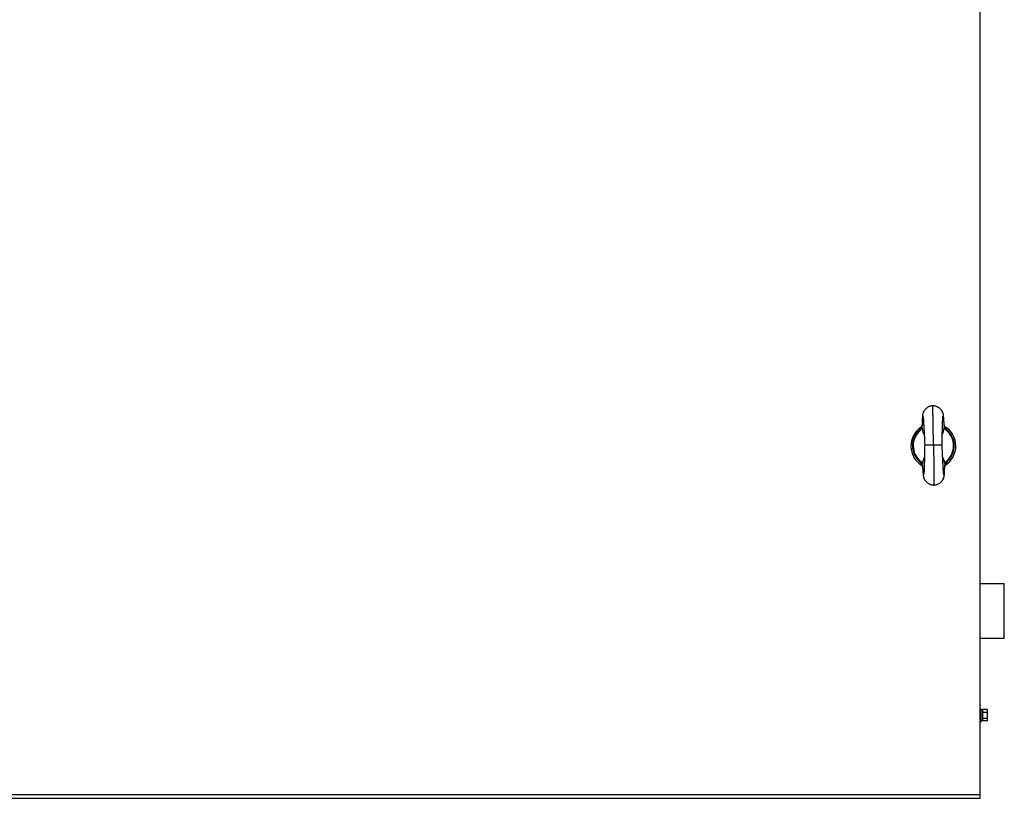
# Model space of a CAD drawing. Header units: millimetres. Extents: x 207 to 1748, y 775 to 1994.
# Tile 3 of 4: x 977 to 1748, y 775 to 1384. Entities that reach past the tile are written whole.
import ezdxf

# ---------------------------------------------------------------- set-up
doc = ezdxf.new("R2010")
doc.units = ezdxf.units.MM
doc.header["$LTSCALE"] = 179.575494
doc.layers.get('0').update_dxf_attribs({"linetype": 'CONTINUOUS'})

msp = doc.modelspace()

# ---------------------------------------------------------------- linework, layer by layer
at = {"color": 7, "linetype": 'Continuous'}
for p, q in [((1728.79, 774.6), (1728.79, 1764.6)), ((1691.89, 1081.88), (1691.89, 1081.89)), ((1692.08, 1067.86), (1691.89, 1081.89)), ((1691.9, 1081.48), (1691.89, 1081.88)), ((1691.92, 1079.95), (1691.9, 1081.48)), ((1684.25, 1073.22), (1684.27, 1073.07)), ((1684.27, 1073.07), (1684.29, 1072.9)), ((1684.29, 1072.9), (1684.31, 1072.71)), ((1684.31, 1072.71), (1684.33, 1072.5)), ((1684.33, 1072.5), (1684.35, 1072.26)), ((1684.35, 1072.26), (1684.38, 1072)), ((1684.38, 1072), (1684.4, 1071.72)), ((1684.4, 1071.72), (1684.43, 1071.42)), ((1684.43, 1071.42), (1684.45, 1071.09)), ((1684.45, 1071.09), (1684.48, 1070.74)), ((1699.58, 1070.74), (1699.6, 1071.11)), ((1699.6, 1071.11), (1699.62, 1071.45)), ((1699.62, 1071.45), (1699.64, 1071.78)), ((1699.64, 1071.78), (1699.65, 1072.08)), ((1699.65, 1072.08), (1699.67, 1072.36)), ((1699.67, 1072.36), (1699.69, 1072.61)), ((1699.69, 1072.61), (1699.7, 1072.84)), ((1699.7, 1072.84), (1699.72, 1073.05)), ((1699.72, 1073.05), (1699.73, 1073.23)), ((1700.44, 1071.66), (1700.41, 1072.12)), ((1700.48, 1071.18), (1700.44, 1071.66)), ((1700.52, 1070.67), (1700.48, 1071.18)), ((1682.78, 1064.58), (1682.82, 1064.66)), ((1682.88, 1065.29), (1682.86, 1065.27)), ((1682.88, 1065.29), (1682.86, 1065.27)), ((1683.41, 1066.65), (1683.4, 1066.54)), ((1683.41, 1066.62), (1683.42, 1066.74)), ((1683.42, 1066.74), (1683.41, 1066.7)), ((1683.41, 1066.7), (1683.41, 1066.65)), ((1683.45, 1067.57), (1683.42, 1066.64)), ((1683.42, 1066.67), (1683.43, 1066.88)), ((1683.47, 1068.27), (1683.45, 1067.57)), ((1683.49, 1068.92), (1683.47, 1068.27)), ((1683.52, 1069.55), (1683.49, 1068.92)), ((1683.54, 1070.13), (1683.52, 1069.55)), ((1683.56, 1070.68), (1683.54, 1070.13)), ((1684.48, 1070.74), (1684.5, 1070.37)), ((1684.5, 1070.37), (1684.53, 1069.97)), ((1684.53, 1069.97), (1684.56, 1069.55)), ((1684.56, 1069.55), (1684.59, 1069.11)), ((1684.59, 1069.11), (1684.62, 1068.65)), ((1684.62, 1068.65), (1684.65, 1068.16)), ((1684.65, 1068.16), (1684.68, 1067.66)), ((1684.68, 1067.66), (1684.71, 1067.13)), ((1684.71, 1067.13), (1684.74, 1066.57)), ((1684.74, 1066.57), (1684.77, 1066)), ((1684.77, 1066), (1684.81, 1065.4)), ((1684.81, 1065.4), (1684.84, 1064.79)), ((1684.84, 1064.79), (1684.87, 1064.14)), ((1684.87, 1064.14), (1684.93, 1063.14)), ((1692.29, 1051.35), (1692.08, 1067.87)), ((1699.32, 1062.34), (1699.34, 1063.37)), ((1699.34, 1063.37), (1699.37, 1064.35)), ((1699.37, 1064.35), (1699.4, 1065.28)), ((1699.4, 1065.28), (1699.41, 1065.88)), ((1699.41, 1065.88), (1699.43, 1066.46)), ((1699.43, 1066.46), (1699.45, 1067.02)), ((1699.45, 1067.02), (1699.46, 1067.56)), ((1699.46, 1067.56), (1699.48, 1068.07)), ((1699.48, 1068.07), (1699.5, 1068.57)), ((1699.5, 1068.57), (1699.51, 1069.04)), ((1699.51, 1069.04), (1699.53, 1069.5)), ((1699.53, 1069.5), (1699.55, 1069.93)), ((1699.55, 1069.93), (1699.57, 1070.35)), ((1699.57, 1070.35), (1699.58, 1070.74)), ((1700.55, 1070.12), (1700.52, 1070.67)), ((1700.59, 1069.55), (1700.55, 1070.12)), ((1700.63, 1068.94), (1700.59, 1069.55)), ((1700.66, 1068.31), (1700.63, 1068.94)), ((1700.7, 1067.64), (1700.66, 1068.31)), ((1700.75, 1066.86), (1700.7, 1067.64)), ((1700.73, 1067.1), (1700.75, 1066.89)), ((1700.74, 1067), (1700.74, 1067.02)), ((1700.75, 1066.89), (1700.74, 1067)), ((1700.74, 1066.97), (1700.75, 1066.85)), ((1701.4, 1064.88), (1701.43, 1064.82)), ((1701.77, 1064.48), (1701.76, 1064.48)), ((1701.77, 1064.48), (1701.76, 1064.48)), ((1684.93, 1063.14), (1684.98, 1062.09)), ((1684.98, 1062.09), (1685.04, 1060.98)), ((1685.04, 1060.98), (1685.09, 1059.83)), ((1685.09, 1059.83), (1685.15, 1058.63)), ((1685.15, 1058.63), (1685.21, 1057.37)), ((1685.21, 1057.37), (1685.27, 1056.08)), ((1685.27, 1056.08), (1685.33, 1054.74)), ((1699.16, 1055.23), (1699.19, 1056.52)), ((1699.19, 1056.52), (1699.22, 1057.77)), ((1699.22, 1057.77), (1699.24, 1058.98)), ((1699.24, 1058.98), (1699.27, 1060.15)), ((1699.27, 1060.15), (1699.29, 1061.27)), ((1699.29, 1061.27), (1699.32, 1062.34)), ((1685.33, 1054.74), (1685.39, 1053.35)), ((1685.47, 1050.12), (1685.45, 1048.91)), ((1685.49, 1050.94), (1685.47, 1050.12)), ((1685.49, 1051.16), (1685.49, 1050.94)), ((1692.29, 1051.35), (1692.52, 1033.18)), ((1699.09, 1051.33), (1699.1, 1051.61)), ((1699.14, 1053.9), (1699.16, 1055.23)), ((1699.2, 1048.85), (1699.14, 1050.18)), ((1685.28, 1040.77), (1685.26, 1039.78)), ((1685.3, 1041.79), (1685.28, 1040.77)), ((1685.33, 1042.84), (1685.3, 1041.79)), ((1685.35, 1043.92), (1685.33, 1042.84)), ((1685.38, 1045.4), (1685.35, 1043.92)), ((1685.41, 1046.94), (1685.38, 1045.4)), ((1699.36, 1045.42), (1699.3, 1046.69)), ((1699.41, 1044.19), (1699.36, 1045.42)), ((1699.47, 1042.99), (1699.41, 1044.19)), ((1699.53, 1041.83), (1699.47, 1042.99)), ((1699.58, 1040.7), (1699.53, 1041.83)), ((1699.64, 1039.62), (1699.58, 1040.7)), ((1683.55, 1035.5), (1683.5, 1035.63)), ((1683.84, 1034.25), (1683.83, 1034.38)), ((1683.84, 1034.35), (1683.85, 1034.06)), ((1683.85, 1034.06), (1683.9, 1033.25)), ((1683.9, 1033.25), (1683.94, 1032.57)), ((1683.94, 1032.57), (1683.98, 1031.93)), ((1685.05, 1032.81), (1685.04, 1032.4)), ((1685.07, 1033.25), (1685.05, 1032.81)), ((1685.08, 1033.7), (1685.07, 1033.25)), ((1685.1, 1034.17), (1685.08, 1033.7)), ((1685.12, 1034.65), (1685.1, 1034.17)), ((1685.14, 1035.41), (1685.12, 1034.65)), ((1685.16, 1036.21), (1685.14, 1035.41)), ((1685.19, 1037.05), (1685.16, 1036.21)), ((1685.21, 1037.92), (1685.19, 1037.05)), ((1685.23, 1038.83), (1685.21, 1037.92)), ((1685.26, 1039.78), (1685.23, 1038.83)), ((1692.52, 1033.9), (1692.69, 1019.88)), ((1699.69, 1038.58), (1699.64, 1039.62)), ((1699.74, 1037.59), (1699.69, 1038.58)), ((1699.79, 1036.64), (1699.74, 1037.59)), ((1699.82, 1036.04), (1699.79, 1036.64)), ((1699.86, 1035.46), (1699.82, 1036.04)), ((1699.89, 1034.9), (1699.86, 1035.46)), ((1699.92, 1034.36), (1699.89, 1034.9)), ((1699.95, 1033.84), (1699.92, 1034.36)), ((1699.98, 1033.34), (1699.95, 1033.84)), ((1700.01, 1032.87), (1699.98, 1033.34)), ((1700.04, 1032.42), (1700.01, 1032.87)), ((1701.07, 1031.92), (1701.1, 1032.52)), ((1701.1, 1032.52), (1701.12, 1033.16)), ((1701.12, 1033.16), (1701.14, 1033.84)), ((1701.14, 1033.84), (1701.16, 1034.58)), ((1701.17, 1034.6), (1701.16, 1034.47)), ((1701.16, 1034.42), (1701.16, 1034.45)), ((1701.47, 1035.87), (1701.42, 1035.74)), ((1683.98, 1031.93), (1684.02, 1031.33)), ((1684.02, 1031.33), (1684.06, 1030.77)), ((1684.83, 1028.56), (1684.82, 1028.42)), ((1684.85, 1028.73), (1684.83, 1028.56)), ((1684.86, 1028.92), (1684.85, 1028.73)), ((1684.87, 1029.13), (1684.86, 1028.92)), ((1684.89, 1029.35), (1684.87, 1029.13)), ((1684.93, 1030), (1684.91, 1029.72)), ((1684.94, 1030.28), (1684.93, 1030)), ((1684.96, 1030.59), (1684.94, 1030.28)), ((1684.97, 1030.92), (1684.96, 1030.59)), ((1684.99, 1031.26), (1684.97, 1030.92)), ((1685.01, 1031.62), (1684.99, 1031.26)), ((1685.02, 1032), (1685.01, 1031.62)), ((1685.04, 1032.4), (1685.02, 1032)), ((1700.07, 1031.99), (1700.04, 1032.42)), ((1700.09, 1031.59), (1700.07, 1031.99)), ((1700.12, 1031.2), (1700.09, 1031.59)), ((1700.15, 1030.84), (1700.12, 1031.2)), ((1700.17, 1030.51), (1700.15, 1030.84)), ((1700.2, 1030.19), (1700.17, 1030.51)), ((1700.22, 1029.9), (1700.2, 1030.19)), ((1700.24, 1029.63), (1700.22, 1029.9)), ((1700.27, 1029.39), (1700.24, 1029.63)), ((1700.29, 1029.17), (1700.27, 1029.39)), ((1700.31, 1028.97), (1700.29, 1029.17)), ((1700.33, 1028.79), (1700.31, 1028.97)), ((1700.34, 1028.64), (1700.33, 1028.79)), ((1700.36, 1028.5), (1700.34, 1028.64)), ((1701.03, 1030.81), (1701.05, 1031.35)), ((1701.05, 1031.35), (1701.07, 1031.92)), ((1692.65, 1023.4), (1692.66, 1022.15)), ((1692.66, 1022.15), (1692.68, 1021.17)), ((1747.79, 942.6), (1728.79, 942.6)), ((1747.79, 899.6), (1747.79, 942.6)), ((1747.79, 899.6), (1728.79, 899.6)), ((1728.79, 844.6), (1729.79, 844.6)), ((1729.79, 834.6), (1729.79, 844.6)), ((1734.59, 844.01), (1731.09, 844.01)), ((1731.09, 835.19), (1731.09, 844.01)), ((1731.09, 843.96), (1731.09, 843.96)), ((1734.59, 841.8), (1731.09, 841.8)), ((1734.59, 835.19), (1734.59, 844.01)), ((1728.79, 834.6), (1729.79, 834.6)), ((1731.09, 835.22), (1729.79, 835.22)), ((1731.09, 837.39), (1734.59, 837.39)), ((1734.59, 835.19), (1731.09, 835.19)), ((227.29, 777.62), (1728.79, 777.62)), ((227.29, 774.6), (1728.79, 774.6))]:
    msp.add_line(p, q, dxfattribs=at)
for points in [[(1691.89, 1081.89), (1691.61, 1081.88), (1691.13, 1081.83), (1690.63, 1081.75), (1690.12, 1081.63), (1689.61, 1081.47), (1689.09, 1081.27), (1688.57, 1081.03), (1688.05, 1080.75), (1687.57, 1080.45), (1687.13, 1080.14), (1686.73, 1079.82), (1686.37, 1079.5), (1686.06, 1079.2), (1685.78, 1078.91), (1685.53, 1078.63), (1685.31, 1078.35), (1685.11, 1078.08), (1684.93, 1077.82), (1684.77, 1077.56), (1684.62, 1077.31), (1684.5, 1077.06), (1684.39, 1076.83), (1684.3, 1076.61), (1684.22, 1076.41), (1684.15, 1076.22), (1684.1, 1076.05), (1684.06, 1075.9), (1684.02, 1075.75), (1683.99, 1075.61), (1683.96, 1075.48), (1683.93, 1075.36), (1683.91, 1075.23), (1683.89, 1075.11), (1683.87, 1074.99), (1683.86, 1074.87), (1683.84, 1074.74), (1683.82, 1074.62), (1683.81, 1074.49), (1683.8, 1074.36), (1683.78, 1074.22), (1683.77, 1074.08), (1683.76, 1073.94), (1683.74, 1073.79), (1683.73, 1073.63), (1683.72, 1073.47), (1683.7, 1073.3), (1683.69, 1073.12), (1683.68, 1072.94), (1683.67, 1072.75), (1683.66, 1072.55), (1683.64, 1072.34), (1683.63, 1072.13), (1683.62, 1071.91), (1683.61, 1071.68), (1683.6, 1071.45), (1683.59, 1071.2), (1683.56, 1070.68)], [(1700.41, 1072.12), (1700.39, 1072.33), (1700.38, 1072.54), (1700.36, 1072.74), (1700.34, 1072.93), (1700.33, 1073.12), (1700.31, 1073.3), (1700.29, 1073.47), (1700.28, 1073.64), (1700.26, 1073.8), (1700.25, 1073.96), (1700.23, 1074.11), (1700.21, 1074.25), (1700.2, 1074.39), (1700.18, 1074.52), (1700.16, 1074.66), (1700.14, 1074.78), (1700.13, 1074.91), (1700.11, 1075.03), (1700.09, 1075.15), (1700.07, 1075.27), (1700.05, 1075.39), (1700.02, 1075.51), (1700, 1075.63), (1699.97, 1075.75), (1699.94, 1075.87), (1699.9, 1076.01), (1699.86, 1076.15), (1699.81, 1076.29), (1699.76, 1076.45), (1699.69, 1076.62), (1699.62, 1076.81), (1699.53, 1077.01), (1699.42, 1077.23), (1699.29, 1077.46), (1699.14, 1077.71), (1698.98, 1077.96), (1698.8, 1078.21), (1698.6, 1078.47), (1698.39, 1078.73), (1698.15, 1078.99), (1697.9, 1079.25), (1697.63, 1079.5), (1697.34, 1079.76), (1697.03, 1080.01), (1696.7, 1080.26), (1696.34, 1080.5), (1695.96, 1080.74), (1695.54, 1080.96), (1695.1, 1081.18), (1694.64, 1081.37), (1694.14, 1081.54), (1693.61, 1081.69), (1693.1, 1081.79), (1692.61, 1081.86), (1692.14, 1081.89), (1691.89, 1081.89)], [(1691.95, 1077.35), (1691.94, 1078.1), (1691.93, 1078.78), (1691.92, 1079.95)], [(1684.21, 1073.55), (1684.21, 1073.55), (1684.21, 1073.55), (1684.21, 1073.53), (1684.21, 1073.51), (1684.22, 1073.48), (1684.22, 1073.44), (1684.23, 1073.39), (1684.24, 1073.34), (1684.25, 1073.28), (1684.25, 1073.22)], [(1692.06, 1069.35), (1692.04, 1070.51), (1692.03, 1071.64), (1692.01, 1072.72), (1692, 1073.75), (1691.99, 1074.74), (1691.97, 1075.67), (1691.95, 1077.35)], [(1699.73, 1073.23), (1699.75, 1073.39), (1699.75, 1073.46), (1699.76, 1073.52), (1699.77, 1073.58), (1699.77, 1073.63), (1699.78, 1073.67), (1699.78, 1073.71), (1699.79, 1073.74)], [(1683.01, 1065.06), (1682.96, 1064.94), (1682.88, 1064.78), (1682.81, 1064.63), (1682.74, 1064.51), (1682.67, 1064.4), (1682.62, 1064.32), (1682.57, 1064.25), (1682.53, 1064.2), (1682.52, 1064.18)], [(1683.4, 1066.54), (1683.39, 1066.49), (1683.39, 1066.47), (1683.39, 1066.44), (1683.38, 1066.42), (1683.38, 1066.39), (1683.38, 1066.37), (1683.37, 1066.34), (1683.37, 1066.32), (1683.36, 1066.29), (1683.36, 1066.27), (1683.36, 1066.24), (1683.35, 1066.22), (1683.35, 1066.19), (1683.34, 1066.17), (1683.34, 1066.14), (1683.33, 1066.11), (1683.33, 1066.09), (1683.32, 1066.06), (1683.31, 1066.03), (1683.31, 1066), (1683.3, 1065.98), (1683.3, 1065.95), (1683.29, 1065.92), (1683.28, 1065.89), (1683.28, 1065.86), (1683.27, 1065.83), (1683.26, 1065.8), (1683.25, 1065.77), (1683.24, 1065.74), (1683.24, 1065.71), (1683.23, 1065.68), (1683.22, 1065.65), (1683.21, 1065.62), (1683.2, 1065.59), (1683.19, 1065.56), (1683.18, 1065.52), (1683.17, 1065.49), (1683.16, 1065.46), (1683.15, 1065.43), (1683.14, 1065.39), (1683.12, 1065.36), (1683.11, 1065.33), (1683.1, 1065.29), (1683.09, 1065.27)], [(1683.42, 1066.8), (1683.42, 1066.76), (1683.42, 1066.74)], [(1700.76, 1066.81), (1700.76, 1066.86), (1700.75, 1066.89)], [(1701.13, 1065.45), (1701.12, 1065.46), (1701.11, 1065.5), (1701.1, 1065.53), (1701.08, 1065.57), (1701.07, 1065.61), (1701.05, 1065.64), (1701.04, 1065.67), (1701.03, 1065.71), (1701.02, 1065.74), (1701.01, 1065.78), (1701, 1065.81), (1700.98, 1065.84), (1700.97, 1065.87), (1700.96, 1065.91), (1700.95, 1065.94), (1700.94, 1065.97), (1700.93, 1066), (1700.93, 1066.03), (1700.92, 1066.06), (1700.91, 1066.09), (1700.9, 1066.12), (1700.89, 1066.15), (1700.88, 1066.18), (1700.88, 1066.21), (1700.87, 1066.24), (1700.86, 1066.27), (1700.86, 1066.3), (1700.85, 1066.33), (1700.84, 1066.35), (1700.84, 1066.38), (1700.83, 1066.41), (1700.83, 1066.43), (1700.82, 1066.46), (1700.82, 1066.49), (1700.81, 1066.51), (1700.81, 1066.54), (1700.8, 1066.57), (1700.8, 1066.59), (1700.79, 1066.62), (1700.79, 1066.64), (1700.78, 1066.67), (1700.78, 1066.69), (1700.78, 1066.72), (1700.77, 1066.74), (1700.77, 1066.77), (1700.77, 1066.79), (1700.76, 1066.81)], [(1701.71, 1064.42), (1701.72, 1064.41), (1701.73, 1064.4), (1701.72, 1064.42), (1701.69, 1064.45), (1701.65, 1064.51), (1701.6, 1064.58), (1701.53, 1064.67), (1701.47, 1064.78), (1701.39, 1064.91), (1701.31, 1065.05), (1701.24, 1065.21), (1701.2, 1065.28)], [(1685.39, 1053.35), (1685.48, 1051.45), (1685.49, 1051.16)], [(1685.45, 1048.91), (1685.42, 1047.33), (1685.41, 1046.94)], [(1699.14, 1050.18), (1699.1, 1051.07), (1699.09, 1051.33)], [(1699.1, 1051.61), (1699.13, 1053.45), (1699.14, 1053.9)], [(1699.3, 1046.69), (1699.22, 1048.42), (1699.2, 1048.85)], [(1683.05, 1036.5), (1683.03, 1036.52), (1683.01, 1036.55), (1683.01, 1036.55), (1683.02, 1036.54), (1683.04, 1036.51), (1683.08, 1036.45), (1683.13, 1036.38), (1683.18, 1036.29), (1683.25, 1036.18), (1683.32, 1036.05), (1683.39, 1035.89), (1683.47, 1035.72), (1683.5, 1035.63)], [(1683.55, 1035.5), (1683.59, 1035.39), (1683.63, 1035.28), (1683.66, 1035.17), (1683.69, 1035.07), (1683.71, 1034.97), (1683.74, 1034.87), (1683.75, 1034.79), (1683.77, 1034.71), (1683.78, 1034.65), (1683.79, 1034.59), (1683.8, 1034.54), (1683.81, 1034.49), (1683.82, 1034.44), (1683.82, 1034.4), (1683.83, 1034.36), (1683.83, 1034.33), (1683.83, 1034.29), (1683.84, 1034.26), (1683.84, 1034.23), (1683.84, 1034.2), (1683.84, 1034.2)], [(1701.16, 1034.45), (1701.16, 1034.49), (1701.17, 1034.55), (1701.18, 1034.61), (1701.18, 1034.67), (1701.19, 1034.74), (1701.2, 1034.82), (1701.21, 1034.9), (1701.23, 1034.98), (1701.24, 1035.06), (1701.26, 1035.14), (1701.28, 1035.23), (1701.3, 1035.32), (1701.32, 1035.41), (1701.35, 1035.51), (1701.38, 1035.61), (1701.41, 1035.71), (1701.42, 1035.74)], [(1701.47, 1035.87), (1701.51, 1035.99), (1701.58, 1036.16), (1701.65, 1036.31), (1701.72, 1036.44), (1701.78, 1036.55), (1701.83, 1036.64), (1701.87, 1036.71), (1701.91, 1036.76), (1701.93, 1036.79), (1701.93, 1036.8)], [(1684.06, 1030.77), (1684.08, 1030.5), (1684.1, 1030.25), (1684.12, 1030), (1684.13, 1029.76), (1684.15, 1029.52), (1684.17, 1029.3), (1684.19, 1029.09), (1684.21, 1028.88), (1684.22, 1028.68), (1684.24, 1028.49), (1684.26, 1028.31), (1684.28, 1028.14), (1684.29, 1027.98), (1684.31, 1027.82), (1684.33, 1027.67), (1684.34, 1027.52), (1684.36, 1027.38), (1684.38, 1027.25), (1684.39, 1027.12), (1684.41, 1026.99), (1684.43, 1026.87), (1684.45, 1026.75), (1684.47, 1026.63), (1684.49, 1026.51), (1684.51, 1026.39), (1684.53, 1026.27), (1684.56, 1026.15), (1684.59, 1026.02), (1684.62, 1025.89), (1684.66, 1025.76), (1684.7, 1025.61), (1684.75, 1025.46), (1684.81, 1025.29), (1684.88, 1025.11), (1684.96, 1024.92), (1685.06, 1024.7), (1685.18, 1024.47), (1685.31, 1024.23), (1685.47, 1023.98), (1685.65, 1023.71), (1685.84, 1023.45), (1686.05, 1023.18), (1686.29, 1022.91), (1686.54, 1022.65), (1686.81, 1022.38), (1687.1, 1022.11), (1687.41, 1021.85), (1687.75, 1021.59), (1688.12, 1021.34), (1688.51, 1021.09), (1688.93, 1020.86), (1689.38, 1020.63), (1689.85, 1020.43), (1690.37, 1020.25), (1690.9, 1020.09), (1691.43, 1019.98), (1691.93, 1019.91), (1692.41, 1019.88), (1692.69, 1019.88)], [(1684.82, 1028.42), (1684.81, 1028.29), (1684.8, 1028.23), (1684.79, 1028.18), (1684.79, 1028.14), (1684.78, 1028.1), (1684.78, 1028.06), (1684.78, 1028.04), (1684.77, 1028.02)], [(1684.91, 1029.72), (1684.9, 1029.47), (1684.89, 1029.35)], [(1692.54, 1031.98), (1692.55, 1030.83), (1692.57, 1029.72), (1692.58, 1028.65), (1692.6, 1027.64)], [(1692.6, 1027.64), (1692.62, 1025.76), (1692.63, 1024.91), (1692.64, 1024.12), (1692.65, 1023.4)], [(1692.69, 1019.88), (1692.95, 1019.89), (1693.43, 1019.93), (1693.92, 1020.01), (1694.43, 1020.13), (1694.96, 1020.29), (1695.46, 1020.48), (1695.92, 1020.69), (1696.36, 1020.91), (1696.77, 1021.15), (1697.14, 1021.4), (1697.49, 1021.65), (1697.82, 1021.91), (1698.13, 1022.17), (1698.41, 1022.43), (1698.67, 1022.7), (1698.92, 1022.96), (1699.14, 1023.23), (1699.35, 1023.49), (1699.54, 1023.76), (1699.72, 1024.02), (1699.87, 1024.28), (1700.01, 1024.52), (1700.13, 1024.76), (1700.23, 1024.98), (1700.32, 1025.18), (1700.39, 1025.37), (1700.45, 1025.54), (1700.5, 1025.7), (1700.54, 1025.85), (1700.58, 1025.99), (1700.61, 1026.12), (1700.64, 1026.25), (1700.66, 1026.37), (1700.68, 1026.5), (1700.7, 1026.61), (1700.72, 1026.73), (1700.74, 1026.84), (1700.75, 1026.96), (1700.77, 1027.08), (1700.78, 1027.2), (1700.8, 1027.32), (1700.81, 1027.44), (1700.82, 1027.57), (1700.84, 1027.71), (1700.85, 1027.85), (1700.86, 1027.99), (1700.87, 1028.15), (1700.88, 1028.31), (1700.9, 1028.47), (1700.91, 1028.65), (1700.92, 1028.83), (1700.93, 1029.01), (1700.94, 1029.21), (1700.96, 1029.42), (1700.97, 1029.63), (1700.98, 1029.85), (1700.99, 1030.08), (1701, 1030.31), (1701.03, 1030.81)], [(1700.4, 1028.2), (1700.4, 1028.21), (1700.4, 1028.22), (1700.4, 1028.25), (1700.39, 1028.27), (1700.39, 1028.31), (1700.38, 1028.35), (1700.37, 1028.39), (1700.37, 1028.45), (1700.36, 1028.5)], [(1692.68, 1021.17), (1692.69, 1020.03), (1692.69, 1019.92), (1692.69, 1019.88)]]:
    msp.add_lwpolyline(points, dxfattribs=at)
for centre, radius, start, end in [((1692.29, 1050.41), 17.6, 122.38219, 239.66239), ((1677.29, 1067.41), 6.18, 311.8502, 327.98989), ((1688.64, 1057.65), 9.03, 132.92508, 133.16901), ((1688.96, 1057.3), 9.5, 131.29212, 132.91375), ((1677.09, 1067.54), 6.42, 327.9978, 330.29142), ((1676.95, 1067.61), 6.57, 330.29233, 332.54442), ((1677.17, 1067.51), 6.33, 333.17589, 337.20555), ((1692.29, 1050.41), 17.61, 121.75134, 122.30562), ((1677.71, 1067.28), 5.74, 337.27939, 339.56085), ((1692.29, 1050.41), 17.6, 121.28325, 121.75133), ((1692.29, 1050.41), 17.6, 59.55578, 60.17574), ((1706.46, 1067.66), 5.77, 202.55549, 204.3033), ((1692.29, 1050.4), 17.61, 59.05308, 59.55579), ((1692.29, 1050.41), 17.6, 301.85384, 59.05699), ((1707.19, 1068.01), 6.57, 208.93963, 211.19157), ((1695.44, 1057.38), 9.51, 48.31253, 50.18657), ((1707.05, 1067.92), 6.42, 211.19248, 213.48595), ((1706.85, 1067.79), 6.18, 213.49383, 229.63321), ((1692.29, 1050.6), 16.35, 131.70494, 229.77781), ((1692.29, 1050.61), 15.79, 131.70502, 229.77781), ((1692.29, 1050.61), 15.79, 311.705, 49.77783), ((1692.29, 1050.6), 16.35, 311.70493, 49.77783), ((1689.32, 1043.41), 9.44, 227.74926, 228.84131), ((1677.39, 1033.2), 6.58, 28.88957, 31.14274), ((1689.66, 1043.8), 9.95, 228.84165, 229.79902), ((1676.5, 1032.72), 7.59, 27.03128, 28.79257), ((1692.29, 1050.41), 17.6, 239.65807, 240.72512), ((1570.1, 1027.41), 113.94, 3.96433, 4.11109), ((1692.29, 1050.42), 17.6, 300.78026, 301.85791), ((1707.05, 1033.84), 5.94, 154.57335, 160.08003), ((1708.56, 1033.13), 7.61, 152.6963, 154.60728), ((1695.33, 1043.62), 9.61, 311.65006, 314.06984), ((1707.64, 1033.59), 6.58, 150.33906, 152.59212)]:
    msp.add_arc(centre, radius, start, end, dxfattribs=at)
for centre, start_param, end_param in [((1728.57, 839.6), 1.468379, 1.520706), ((1732.31, 839.6), 1.619437, 1.671765)]:
    msp.add_ellipse(centre, major_axis=(24.81, 0.12), ratio=0.176263, start_param=start_param, end_param=end_param, dxfattribs=at)
for points, knots in [([(1682, 1063.76), (1681.84, 1063.58), (1681.61, 1063.29), (1681.42, 1062.94), (1681.41, 1062.81)], [0, 0, 0, 0, 0.645038, 1, 1, 1, 1]), ([(1681.78, 1062.4), (1681.94, 1062.54), (1682.53, 1063.11), (1683.01, 1063.8), (1683.3, 1064.34)], [0, 0, 0, 0, 0.251608, 1, 1, 1, 1]), ([(1682.47, 1064.24), (1682.42, 1064.2), (1682.26, 1064.04), (1682.11, 1063.88), (1682, 1063.76)], [0, 0, 0, 0, 0.266926, 1, 1, 1, 1]), ([(1682.78, 1064.58), (1682.79, 1064.59), (1682.84, 1064.56), (1682.87, 1064.55), (1682.9, 1064.54)], [0, 0, 0, 0, 0.277928, 1, 1, 1, 1]), ([(1682.9, 1064.54), (1682.92, 1064.53), (1683.06, 1064.47), (1683.19, 1064.4), (1683.3, 1064.34)], [0, 0, 0, 0, 0.19956, 1, 1, 1, 1]), ([(1683.3, 1064.34), (1683.31, 1064.52), (1683.36, 1065.28), (1683.39, 1066.04), (1683.41, 1066.62)], [0, 0, 0, 0, 0.235171, 1, 1, 1, 1]), ([(1683.3, 1064.34), (1683.53, 1062.98), (1684.12, 1061.2), (1684.92, 1059.53), (1685.13, 1059.12)], [0, 0, 0, 0, 0.750716, 1, 1, 1, 1]), ([(1685.1, 1059.69), (1684.84, 1060.24), (1683.92, 1062.44), (1683.36, 1064.85), (1683.42, 1066.64)], [0, 0, 0, 0, 0.251995, 1, 1, 1, 1]), ([(1699.25, 1059.34), (1699.45, 1059.75), (1700.19, 1061.43), (1700.73, 1063.21), (1700.93, 1064.57)], [0, 0, 0, 0, 0.24929, 1, 1, 1, 1]), ([(1700.75, 1066.87), (1700.85, 1065.09), (1700.36, 1062.67), (1699.5, 1060.46), (1699.26, 1059.91)], [0, 0, 0, 0, 0.747994, 1, 1, 1, 1]), ([(1700.75, 1066.85), (1700.77, 1066.65), (1700.82, 1065.89), (1700.87, 1065.13), (1700.93, 1064.57)], [0, 0, 0, 0, 0.261091, 1, 1, 1, 1]), ([(1701.32, 1064.78), (1701.29, 1064.77), (1701.16, 1064.7), (1701.03, 1064.63), (1700.93, 1064.57)], [0, 0, 0, 0, 0.199411, 1, 1, 1, 1]), ([(1700.93, 1064.57), (1701.23, 1064.03), (1701.73, 1063.36), (1702.33, 1062.8), (1702.49, 1062.67)], [0, 0, 0, 0, 0.748393, 1, 1, 1, 1]), ([(1701.43, 1064.82), (1701.42, 1064.83), (1701.38, 1064.8), (1701.35, 1064.79), (1701.32, 1064.78)], [0, 0, 0, 0, 0.277705, 1, 1, 1, 1]), ([(1702.24, 1064.02), (1702.2, 1064.06), (1702.05, 1064.22), (1701.89, 1064.37), (1701.77, 1064.48)], [0, 0, 0, 0, 0.232324, 1, 1, 1, 1]), ([(1702.85, 1063.09), (1702.84, 1063.22), (1702.64, 1063.56), (1702.4, 1063.85), (1702.24, 1064.02)], [0, 0, 0, 0, 0.355055, 1, 1, 1, 1]), ([(1681.78, 1062.4), (1681.7, 1062.49), (1681.57, 1062.63), (1681.46, 1062.77), (1681.41, 1062.81)], [0, 0, 0, 0, 0.680986, 1, 1, 1, 1]), ([(1702.85, 1063.09), (1702.81, 1063.04), (1702.69, 1062.9), (1702.57, 1062.76), (1702.49, 1062.67)], [0, 0, 0, 0, 0.318919, 1, 1, 1, 1]), ([(1685.49, 1051.16), (1685.49, 1051.17), (1685.56, 1051.16), (1685.64, 1051.18), (1685.81, 1051.19), (1686.03, 1051.2), (1686.31, 1051.22), (1686.66, 1051.23), (1687.05, 1051.24), (1687.68, 1051.26), (1688.56, 1051.28), (1689.72, 1051.31), (1690.98, 1051.33), (1691.85, 1051.34), (1692.29, 1051.35)], [0, 0, 0, 0, 0.005113, 0.019648, 0.043532, 0.076598, 0.118606, 0.169087, 0.227517, 0.293368, 0.444872, 0.617614, 0.805074, 1, 1, 1, 1]), ([(1692.29, 1051.35), (1692.73, 1051.35), (1693.6, 1051.36), (1694.86, 1051.37), (1696.02, 1051.38), (1696.9, 1051.38), (1697.53, 1051.38), (1697.92, 1051.38), (1698.27, 1051.37), (1698.55, 1051.37), (1698.77, 1051.36), (1698.95, 1051.36), (1699.02, 1051.34), (1699.09, 1051.34), (1699.09, 1051.33)], [0, 0, 0, 0, 0.194948, 0.382417, 0.55516, 0.706658, 0.772505, 0.83093, 0.881407, 0.923411, 0.956473, 0.980355, 0.994888, 1, 1, 1, 1]), ([(1685.3, 1041.83), (1685.11, 1041.42), (1684.38, 1039.76), (1683.85, 1038), (1683.65, 1036.65)], [0, 0, 0, 0, 0.249287, 1, 1, 1, 1]), ([(1683.84, 1034.35), (1683.74, 1036.11), (1684.21, 1038.51), (1685.06, 1040.71), (1685.29, 1041.26)], [0, 0, 0, 0, 0.747907, 1, 1, 1, 1]), ([(1701.29, 1036.88), (1701.06, 1038.21), (1700.49, 1039.95), (1699.72, 1041.58), (1699.52, 1041.98)], [0, 0, 0, 0, 0.750706, 1, 1, 1, 1]), ([(1699.55, 1041.4), (1699.79, 1040.86), (1700.69, 1038.7), (1701.22, 1036.33), (1701.16, 1034.58)], [0, 0, 0, 0, 0.252108, 1, 1, 1, 1]), ([(1681.73, 1038.12), (1681.77, 1038.17), (1681.89, 1038.31), (1682.01, 1038.46), (1682.09, 1038.56)], [0, 0, 0, 0, 0.327111, 1, 1, 1, 1]), ([(1681.73, 1038.12), (1681.74, 1037.97), (1681.92, 1037.58), (1682.17, 1037.26), (1682.34, 1037.06)], [0, 0, 0, 0, 0.372714, 1, 1, 1, 1]), ([(1683.65, 1036.65), (1683.36, 1037.19), (1682.86, 1037.86), (1682.25, 1038.42), (1682.09, 1038.56)], [0, 0, 0, 0, 0.748467, 1, 1, 1, 1]), ([(1682.34, 1037.06), (1682.39, 1037.01), (1682.59, 1036.79), (1682.8, 1036.58), (1682.97, 1036.43)], [0, 0, 0, 0, 0.229784, 1, 1, 1, 1]), ([(1683.15, 1036.38), (1683.16, 1036.38), (1683.2, 1036.41), (1683.23, 1036.42), (1683.26, 1036.43)], [0, 0, 0, 0, 0.283594, 1, 1, 1, 1]), ([(1683.26, 1036.43), (1683.29, 1036.45), (1683.42, 1036.52), (1683.55, 1036.59), (1683.65, 1036.65)], [0, 0, 0, 0, 0.200828, 1, 1, 1, 1]), ([(1683.75, 1035.57), (1683.74, 1035.67), (1683.71, 1036.03), (1683.68, 1036.38), (1683.65, 1036.65)], [0, 0, 0, 0, 0.259098, 1, 1, 1, 1]), ([(1701.29, 1036.88), (1701.27, 1036.7), (1701.22, 1035.94), (1701.2, 1035.18), (1701.17, 1034.6)], [0, 0, 0, 0, 0.23564, 1, 1, 1, 1]), ([(1702.8, 1038.82), (1702.64, 1038.69), (1702.05, 1038.11), (1701.57, 1037.42), (1701.29, 1036.88)], [0, 0, 0, 0, 0.251533, 1, 1, 1, 1]), ([(1701.8, 1036.62), (1701.78, 1036.62), (1701.73, 1036.66), (1701.62, 1036.7), (1701.47, 1036.78), (1701.35, 1036.84), (1701.29, 1036.88)], [0, 0, 0, 0, 0.085459, 0.302718, 0.62214, 1, 1, 1, 1]), ([(1702.02, 1036.71), (1702.07, 1036.77), (1702.27, 1036.96), (1702.45, 1037.17), (1702.58, 1037.32)], [0, 0, 0, 0, 0.268029, 1, 1, 1, 1]), ([(1702.58, 1037.32), (1702.75, 1037.52), (1702.99, 1037.85), (1703.16, 1038.24), (1703.17, 1038.4)], [0, 0, 0, 0, 0.627332, 1, 1, 1, 1]), ([(1702.8, 1038.82), (1702.88, 1038.73), (1703, 1038.59), (1703.13, 1038.45), (1703.17, 1038.4)], [0, 0, 0, 0, 0.672976, 1, 1, 1, 1])]:
    msp.add_open_spline(points, degree=3, knots=knots, dxfattribs=at)
for points in [[(1701.2, 1065.29), (1701.26, 1065.15), (1701.33, 1065.01), (1701.4, 1064.88)], [(1681.73, 1038.12), (1682.24, 1037.69), (1682.68, 1037.17), (1683.02, 1036.6)], [(1683.5, 1035.63), (1683.43, 1035.81), (1683.35, 1036), (1683.26, 1036.17)], [(1683.83, 1034.38), (1683.81, 1034.68), (1683.79, 1034.98), (1683.77, 1035.28)], [(1701.92, 1036.85), (1702.25, 1037.42), (1702.68, 1037.96), (1703.17, 1038.4)]]:
    msp.add_open_spline(points, degree=3, dxfattribs=at)

doc.saveas('drawing.dxf')
